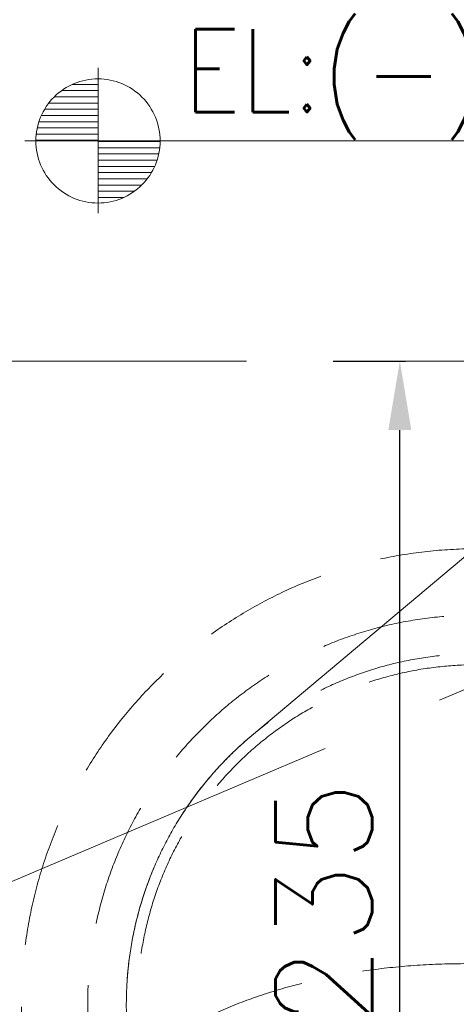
# Model space of a CAD drawing. Header units: inches. Extents: x 0 to 1545919, y 0 to 23143738.
# Tile 113 of 197: x 115619 to 117200, y 162607 to 166173. Entities that reach past the tile are written whole.
import ezdxf

# ---------------------------------------------------------------- set-up
doc = ezdxf.new("R2010")
doc.units = ezdxf.units.IN
doc.header["$LTSCALE"] = 1800
doc.header["$MEASUREMENT"] = 0
doc.linetypes.add('CENTER', pattern=[2, 1.25, -0.25, 0.25, -0.25])
doc.linetypes.add('HIDDEN', pattern=[0.375, 0.25, -0.125])
doc.layers.get('Defpoints').update_dxf_attribs({"lineweight": 18})
for name, color, linetype, lineweight in [('CEN', 8, 'CENTER', 18), ('CWPIPE', 200, 'CENTER', 18), ('DIM', 4, 'Continuous', 18), ('EQUIP', 8, 'HIDDEN', 9), ('HATCH', 9, 'Continuous', 18), ('TEXT', 3, 'Continuous', 18)]:
    doc.layers.add(name, color=color, linetype=linetype, lineweight=lineweight)
doc.styles.add('ROMANS', font='romans.shx')
doc.dimstyles.new('MAIN', dxfattribs={"dimtxt": 350, "dimasz": 250, "dimexe": 20, "dimexo": 20, "dimgap": 100, "dimtad": 1, "dimdec": 0, "dimzin": 0, "dimdsep": 46, "dimtxsty": 'ROMANS', "dimcen": 0.09, "dimclrd": 256, "dimclre": 9, "dimclrt": 256, "dimadec": 0, "dimazin": 0, "dimtfac": 1, "dimtdec": 0, "dimtofl": 0, "dimtmove": 0, "dimatfit": 3, "dimfxl": 0.18, "dimtolj": 1, "dimtzin": 0, "dimarcsym": 0})

# ---------------------------------------------------------------- blocks, each defined once
blk = doc.blocks.new('CONDENSER')
at = {"layer": 'EQUIP'}
for radius in [1410, 1270, 1230]:
    blk.add_circle((2235, 9470), radius, dxfattribs=at)
blk.add_open_spline([(2269.4, 9616.4), (1260.8, 9641.2), (275.3, 8833.3), (244.5, 7804.5), (246.2, 7656.8)], degree=3, knots=[2597.743538, 2597.743538, 2597.743538, 2597.743538, 4076.905104, 4953.355651, 4953.355651, 4953.355651, 4953.355651], dxfattribs=at)
blk = doc.blocks.new('*D968')
at = {"layer": 'Defpoints', "color": 0, "transparency": 16777216}
for p in [(116734.6, 164937), (116995.8, 164937), (116523.1, 160702)]:
    blk.add_point(p, dxfattribs=at)
at = {"layer": 'DIM', "color": 9, "lineweight": -2, "transparency": 16777216}
for p, q in [((116754.6, 164937), (117015.8, 164937)), ((116543.1, 160702), (117015.8, 160702))]:
    blk.add_line(p, q, dxfattribs=at)
at = {"layer": 'DIM', "lineweight": -2, "transparency": 16777216}
blk.add_line((116995.8, 160952), (116995.8, 164687), dxfattribs=at)
at = {"layer": 'DIM', "transparency": 16777216}
for points in [[(116954.1, 164687), (117037.4, 164687), (116995.8, 164937)], [(116954.1, 160952), (117037.4, 160952), (116995.8, 160702)]]:
    blk.add_solid(points, dxfattribs=at)
at = {"layer": 'DIM', "transparency": 16777216, "insert": (116720.8, 162819.5), "char_height": 350, "attachment_point": 5, "rotation": 90, "style": 'ROMANS'}
blk.add_mtext('\\A1;4235', dxfattribs=at)

msp = doc.modelspace()

# ---------------------------------------------------------------- linework, layer by layer
at = {"layer": 'CEN'}
msp.add_line((120040.003, 164937.047), (110040.003, 160702.047), dxfattribs=at)
msp.add_lwpolyline([(110040.003, 160702.047), (120040.003, 160702.047), (120040.003, 164937.047), (110040.003, 164937.047)], close=True, dxfattribs=at)
at = {"layer": 'CWPIPE', "ltscale": 10}
msp.add_lwpolyline([(117894.996, 164785.15), (119527.676, 162839.397), (118091.343, 161634.171, -1), (116458.662, 163579.923)], format="xyb", close=True, dxfattribs=at)
at = {"layer": 'EQUIP'}
msp.add_circle((117275.003, 162607.047), 1650, dxfattribs=at)
at = {"layer": 'TEXT', "color": 3, "flags": 128}
for points in [[(115902.388, 165734.122), (115902.388, 165998.362)], [(115808.968, 165938.872), (115902.388, 165938.872)], [(115770.358, 165916.372), (115902.388, 165916.372)], [(115724.098, 165871.372), (115902.388, 165871.372)], [(115743.898, 165893.872), (115902.388, 165893.872)], [(115708.798, 165848.872), (115902.388, 165848.872)], [(115688.458, 165803.872), (115902.388, 165803.872)], [(115697.188, 165826.372), (115902.388, 165826.372)], [(115682.428, 165781.372), (115902.388, 165781.372)], [(115636.978, 165734.122), (115902.388, 165734.122)], [(115677.388, 165736.372), (115902.388, 165736.372)], [(115678.738, 165758.872), (115902.388, 165758.872)], [(118561.636, 165734.122), (115902.388, 165734.122)], [(115902.388, 165734.122), (115902.388, 165472.852)], [(116127.388, 165731.962), (115902.388, 165731.962)], [(116126.038, 165709.462), (115902.388, 165709.462)], [(116122.438, 165686.962), (115902.388, 165686.962)], [(116116.318, 165664.462), (115902.388, 165664.462)], [(116107.678, 165641.962), (115902.388, 165641.962)], [(116095.978, 165619.462), (115902.388, 165619.462)], [(116080.768, 165596.962), (115902.388, 165596.962)], [(116060.878, 165574.462), (115902.388, 165574.462)], [(116034.418, 165551.962), (115902.388, 165551.962)], [(115995.808, 165529.462), (115902.388, 165529.462)]]:
    msp.add_lwpolyline(points, dxfattribs=at)
for points in [[(115902.388, 165959.122, 0.414246), (115677.388, 165734.122)], [(116127.388, 165734.122, 0.414258), (115902.388, 165959.122)], [(115677.388, 165734.122, 0.414221), (115902.388, 165509.122)], [(115902.388, 165509.122, 0.414246), (116127.388, 165734.122)]]:
    msp.add_lwpolyline(points, format="xyb", dxfattribs=at)

# ---------------------------------------------------------------- block references
at = {"layer": 'HATCH'}
msp.add_blockref('CONDENSER', (115040.003, 153137.047), dxfattribs=at)

# ---------------------------------------------------------------- texts
at = {"layer": 'TEXT', "color": 3, "style": 'ROMANS', "width": 0.85}
msp.add_text('EL:(-)5.85M', height=300, dxfattribs=at).set_placement((116211.379, 165838.507))

# ---------------------------------------------------------------- dimensions: what is measured, and where the dimension line sits
at = {"layer": 'DIM'}
dim = msp.add_linear_dim(base=(116995.781, 164937.047), p1=(116523.122, 160702.047), p2=(116734.602, 164937.047), angle=90, dimstyle='MAIN', override={"dimtmove": 0}, dxfattribs=at)
dim.commit()
dim.dimension.update_dxf_attribs({"geometry": '*D968', "text_midpoint": (116720.781, 162819.547)})

doc.saveas('drawing.dxf')
